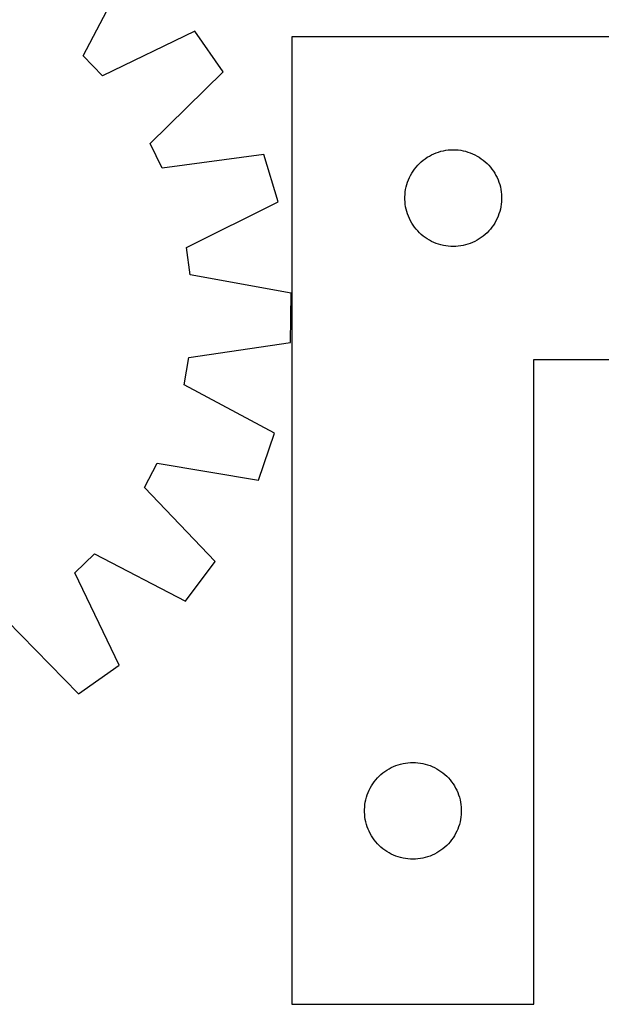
# Model space of a CAD drawing. Header units: millimetres. Extents: x 7 to 1493, y 7 to 2993.
# Tile 8 of 15: x 378 to 558, y 2131 to 2437. Entities that reach past the tile are written whole.
import ezdxf

# ---------------------------------------------------------------- set-up
doc = ezdxf.new("R2010")
doc.units = ezdxf.units.MM
doc.layers.add('CUT', color=7, linetype='CONTINUOUS', true_color=0x000000)

msp = doc.modelspace()

# ---------------------------------------------------------------- linework, layer by layer
at = {"layer": 'CUT'}
for p, q in [((397.546688, 2425.419389), (412.275337, 2453.562624)), ((432.121127, 2433.053835), (403.509249, 2419.257633)), ((440.959123, 2420.459376), (432.121127, 2433.053835)), ((462.259693, 2431.296549), (462.259693, 2131.296549)), ((712.259693, 2431.296549), (462.259693, 2431.296549)), ((403.509249, 2419.257633), (397.546688, 2425.419389)), ((418.254607, 2398.244973), (440.959123, 2420.459376)), ((422.021253, 2390.542262), (418.254607, 2398.244973)), ((453.496027, 2394.821672), (422.021253, 2390.542262)), ((458.009559, 2380.11254), (453.496027, 2394.821672)), ((503.568377, 2393.521974), (504.20925, 2393.953183)), ((504.20925, 2393.953183), (504.871472, 2394.350828)), ((504.871472, 2394.350828), (505.553286, 2394.713856)), ((505.553286, 2394.713856), (506.252885, 2395.041303)), ((506.252885, 2395.041303), (506.968412, 2395.332302)), ((506.968412, 2395.332302), (507.697971, 2395.58608)), ((507.697971, 2395.58608), (508.439627, 2395.801965)), ((508.439627, 2395.801965), (509.191412, 2395.979385)), ((509.191412, 2395.979385), (509.951335, 2396.117868)), ((509.951335, 2396.117868), (510.717378, 2396.217048)), ((510.717378, 2396.217048), (511.487512, 2396.276661)), ((511.487512, 2396.276661), (512.259693, 2396.296549)), ((512.259693, 2396.296549), (513.031875, 2396.276661)), ((513.031875, 2396.276661), (513.802008, 2396.217048)), ((513.802008, 2396.217048), (514.568052, 2396.117868)), ((514.568052, 2396.117868), (515.327974, 2395.979385)), ((515.327974, 2395.979385), (516.07976, 2395.801965)), ((516.07976, 2395.801965), (516.821416, 2395.58608)), ((516.821416, 2395.58608), (517.550975, 2395.332302)), ((517.550975, 2395.332302), (518.266502, 2395.041303)), ((518.266502, 2395.041303), (518.9661, 2394.713856)), ((518.9661, 2394.713856), (519.647914, 2394.350828)), ((519.647914, 2394.350828), (520.310136, 2393.953183)), ((520.310136, 2393.953183), (520.95101, 2393.521974)), ((500.262105, 2390.299764), (500.741487, 2390.905447)), ((500.741487, 2390.905447), (501.251413, 2391.485649)), ((501.251413, 2391.485649), (501.790531, 2392.038832)), ((501.790531, 2392.038832), (502.357412, 2392.563528)), ((502.357412, 2392.563528), (502.950551, 2393.058346)), ((502.950551, 2393.058346), (503.568377, 2393.521974)), ((520.95101, 2393.521974), (521.568836, 2393.058346)), ((521.568836, 2393.058346), (522.161975, 2392.563528)), ((522.161975, 2392.563528), (522.728856, 2392.038832)), ((522.728856, 2392.038832), (523.267974, 2391.485649)), ((523.267974, 2391.485649), (523.7779, 2390.905447)), ((523.7779, 2390.905447), (524.257282, 2390.299764)), ((498.364834, 2386.947468), (498.674159, 2387.655265)), ((498.674159, 2387.655265), (499.019511, 2388.346201)), ((499.019511, 2388.346201), (499.399974, 2389.018441)), ((499.399974, 2389.018441), (499.814538, 2389.670205)), ((499.814538, 2389.670205), (500.262105, 2390.299764)), ((524.257282, 2390.299764), (524.704849, 2389.670205)), ((524.704849, 2389.670205), (525.119413, 2389.018441)), ((525.119413, 2389.018441), (525.499875, 2388.346201)), ((525.499875, 2388.346201), (525.845227, 2387.655265)), ((525.845227, 2387.655265), (526.154553, 2386.947468)), ((497.502724, 2383.985761), (497.660728, 2384.741866)), ((497.660728, 2384.741866), (497.857445, 2385.488834)), ((497.857445, 2385.488834), (498.092355, 2386.224685)), ((498.092355, 2386.224685), (498.364834, 2386.947468)), ((526.154553, 2386.947468), (526.427032, 2386.224685)), ((526.427032, 2386.224685), (526.661941, 2385.488834)), ((526.661941, 2385.488834), (526.858659, 2384.741866)), ((526.858659, 2384.741866), (527.016663, 2383.985761)), ((497.264666, 2381.682768), (497.30443, 2382.454181)), ((497.264666, 2380.910331), (497.264666, 2381.682768)), ((497.30443, 2382.454181), (497.383853, 2383.222525)), ((497.383853, 2383.222525), (497.502724, 2383.985761)), ((527.016663, 2383.985761), (527.135533, 2383.222525)), ((527.135533, 2383.222525), (527.214956, 2382.454181)), ((527.214956, 2382.454181), (527.25472, 2381.682768)), ((527.25472, 2381.682768), (527.25472, 2380.910331)), ((429.551653, 2366.001468), (458.009559, 2380.11254)), ((497.30443, 2380.138917), (497.264666, 2380.910331)), ((497.383853, 2379.370574), (497.30443, 2380.138917)), ((497.502724, 2378.607338), (497.383853, 2379.370574)), ((497.660728, 2377.851233), (497.502724, 2378.607338)), ((527.016663, 2378.607338), (526.858659, 2377.851233)), ((527.135533, 2379.370574), (527.016663, 2378.607338)), ((527.214956, 2380.138917), (527.135533, 2379.370574)), ((527.25472, 2380.910331), (527.214956, 2380.138917)), ((497.857445, 2377.104265), (497.660728, 2377.851233)), ((498.092355, 2376.368414), (497.857445, 2377.104265)), ((498.364834, 2375.645631), (498.092355, 2376.368414)), ((498.674159, 2374.937834), (498.364834, 2375.645631)), ((526.154553, 2375.645631), (525.845227, 2374.937834)), ((526.427032, 2376.368414), (526.154553, 2375.645631)), ((526.661941, 2377.104265), (526.427032, 2376.368414)), ((526.858659, 2377.851233), (526.661941, 2377.104265)), ((499.019511, 2374.246898), (498.674159, 2374.937834)), ((499.399974, 2373.574657), (499.019511, 2374.246898)), ((499.814538, 2372.922894), (499.399974, 2373.574657)), ((500.262105, 2372.293335), (499.814538, 2372.922894)), ((524.704849, 2372.922894), (524.257282, 2372.293335)), ((525.119413, 2373.574657), (524.704849, 2372.922894)), ((525.499875, 2374.246898), (525.119413, 2373.574657)), ((525.845227, 2374.937834), (525.499875, 2374.246898)), ((500.741487, 2371.687652), (500.262105, 2372.293335)), ((501.251413, 2371.107449), (500.741487, 2371.687652)), ((501.790531, 2370.554267), (501.251413, 2371.107449)), ((502.357412, 2370.02957), (501.790531, 2370.554267)), ((502.950551, 2369.534752), (502.357412, 2370.02957)), ((503.568377, 2369.071124), (502.950551, 2369.534752)), ((521.568836, 2369.534752), (520.95101, 2369.071124)), ((522.161975, 2370.02957), (521.568836, 2369.534752)), ((522.728856, 2370.554267), (522.161975, 2370.02957)), ((523.267974, 2371.107449), (522.728856, 2370.554267)), ((523.7779, 2371.687652), (523.267974, 2371.107449)), ((524.257282, 2372.293335), (523.7779, 2371.687652)), ((504.20925, 2368.639916), (503.568377, 2369.071124)), ((504.871472, 2368.242271), (504.20925, 2368.639916)), ((505.553286, 2367.879243), (504.871472, 2368.242271)), ((506.252885, 2367.551796), (505.553286, 2367.879243)), ((506.968412, 2367.260797), (506.252885, 2367.551796)), ((507.697971, 2367.007019), (506.968412, 2367.260797)), ((508.439627, 2366.791134), (507.697971, 2367.007019)), ((509.191412, 2366.613714), (508.439627, 2366.791134)), ((509.951335, 2366.475231), (509.191412, 2366.613714)), ((510.717378, 2366.376051), (509.951335, 2366.475231)), ((511.487512, 2366.316438), (510.717378, 2366.376051)), ((512.259693, 2366.296549), (511.487512, 2366.316438)), ((513.031875, 2366.316438), (512.259693, 2366.296549)), ((513.802008, 2366.376051), (513.031875, 2366.316438)), ((514.568052, 2366.475231), (513.802008, 2366.376051)), ((515.327974, 2366.613714), (514.568052, 2366.475231)), ((516.07976, 2366.791134), (515.327974, 2366.613714)), ((516.821416, 2367.007019), (516.07976, 2366.791134)), ((517.550975, 2367.260797), (516.821416, 2367.007019)), ((518.266502, 2367.551796), (517.550975, 2367.260797)), ((518.9661, 2367.879243), (518.266502, 2367.551796)), ((519.647914, 2368.242271), (518.9661, 2367.879243)), ((520.310136, 2368.639916), (519.647914, 2368.242271)), ((520.95101, 2369.071124), (520.310136, 2368.639916)), ((430.753677, 2357.511797), (429.551653, 2366.001468)), ((462.010377, 2351.855518), (430.753677, 2357.511797)), ((461.757628, 2336.471544), (462.010377, 2351.855518)), ((430.331991, 2331.845093), (461.757628, 2336.471544)), ((428.851731, 2323.399491), (430.331991, 2331.845093)), ((537.259693, 2131.296549), (537.259693, 2331.296549)), ((537.259693, 2331.296549), (712.259693, 2331.296549)), ((456.830733, 2308.361198), (428.851731, 2323.399491)), ((451.836445, 2293.808273), (456.830733, 2308.361198)), ((416.501591, 2291.544493), (420.519236, 2299.119313)), ((420.519236, 2299.119313), (451.836445, 2293.808273)), ((438.464114, 2268.59624), (416.501591, 2291.544493)), ((394.912174, 2265.064993), (401.073929, 2271.027555)), ((401.073929, 2271.027555), (429.217164, 2256.298905)), ((429.217164, 2256.298905), (438.464114, 2268.59624)), ((408.708375, 2236.453115), (394.912174, 2265.064993)), ((373.899513, 2250.319635), (396.113916, 2227.615119)), ((396.113916, 2227.615119), (408.708375, 2236.453115)), ((492.371472, 2204.350828), (493.053286, 2204.713856)), ((493.053286, 2204.713856), (493.752885, 2205.041303)), ((493.752885, 2205.041303), (494.468412, 2205.332302)), ((494.468412, 2205.332302), (495.197971, 2205.58608)), ((495.197971, 2205.58608), (495.939627, 2205.801965)), ((495.939627, 2205.801965), (496.691412, 2205.979385)), ((496.691412, 2205.979385), (497.451335, 2206.117868)), ((497.451335, 2206.117868), (498.217378, 2206.217048)), ((498.217378, 2206.217048), (498.987512, 2206.276661)), ((498.987512, 2206.276661), (499.759693, 2206.296549)), ((499.759693, 2206.296549), (500.531875, 2206.276661)), ((500.531875, 2206.276661), (501.302008, 2206.217048)), ((501.302008, 2206.217048), (502.068052, 2206.117868)), ((502.068052, 2206.117868), (502.827974, 2205.979385)), ((502.827974, 2205.979385), (503.57976, 2205.801965)), ((503.57976, 2205.801965), (504.321416, 2205.58608)), ((504.321416, 2205.58608), (505.050975, 2205.332302)), ((505.050975, 2205.332302), (505.766502, 2205.041303)), ((505.766502, 2205.041303), (506.4661, 2204.713856)), ((506.4661, 2204.713856), (507.147914, 2204.350828)), ((488.241487, 2200.905447), (488.751413, 2201.485649)), ((488.751413, 2201.485649), (489.290531, 2202.038832)), ((489.290531, 2202.038832), (489.857412, 2202.563528)), ((489.857412, 2202.563528), (490.450551, 2203.058346)), ((490.450551, 2203.058346), (491.068377, 2203.521974)), ((491.068377, 2203.521974), (491.70925, 2203.953183)), ((491.70925, 2203.953183), (492.371472, 2204.350828)), ((507.147914, 2204.350828), (507.810136, 2203.953183)), ((507.810136, 2203.953183), (508.45101, 2203.521974)), ((508.45101, 2203.521974), (509.068836, 2203.058346)), ((509.068836, 2203.058346), (509.661975, 2202.563528)), ((509.661975, 2202.563528), (510.228856, 2202.038832)), ((510.228856, 2202.038832), (510.767974, 2201.485649)), ((510.767974, 2201.485649), (511.2779, 2200.905447)), ((486.174159, 2197.655265), (486.519511, 2198.346201)), ((486.519511, 2198.346201), (486.899974, 2199.018441)), ((486.899974, 2199.018441), (487.314538, 2199.670205)), ((487.314538, 2199.670205), (487.762105, 2200.299764)), ((487.762105, 2200.299764), (488.241487, 2200.905447)), ((511.2779, 2200.905447), (511.757282, 2200.299764)), ((511.757282, 2200.299764), (512.204849, 2199.670205)), ((512.204849, 2199.670205), (512.619413, 2199.018441)), ((512.619413, 2199.018441), (512.999875, 2198.346201)), ((512.999875, 2198.346201), (513.345227, 2197.655265)), ((485.160728, 2194.741866), (485.357445, 2195.488834)), ((485.357445, 2195.488834), (485.592355, 2196.224685)), ((485.592355, 2196.224685), (485.864834, 2196.947468)), ((485.864834, 2196.947468), (486.174159, 2197.655265)), ((513.345227, 2197.655265), (513.654553, 2196.947468)), ((513.654553, 2196.947468), (513.927032, 2196.224685)), ((513.927032, 2196.224685), (514.161941, 2195.488834)), ((514.161941, 2195.488834), (514.358659, 2194.741866)), ((484.764666, 2191.682768), (484.80443, 2192.454181)), ((484.80443, 2192.454181), (484.883853, 2193.222525)), ((484.883853, 2193.222525), (485.002724, 2193.985761)), ((485.002724, 2193.985761), (485.160728, 2194.741866)), ((514.358659, 2194.741866), (514.516663, 2193.985761)), ((514.516663, 2193.985761), (514.635533, 2193.222525)), ((514.635533, 2193.222525), (514.714956, 2192.454181)), ((514.714956, 2192.454181), (514.75472, 2191.682768)), ((484.764666, 2190.910331), (484.764666, 2191.682768)), ((484.80443, 2190.138917), (484.764666, 2190.910331)), ((484.883853, 2189.370574), (484.80443, 2190.138917)), ((485.002724, 2188.607338), (484.883853, 2189.370574)), ((514.635533, 2189.370574), (514.516663, 2188.607338)), ((514.714956, 2190.138917), (514.635533, 2189.370574)), ((514.75472, 2190.910331), (514.714956, 2190.138917)), ((514.75472, 2191.682768), (514.75472, 2190.910331)), ((485.160728, 2187.851233), (485.002724, 2188.607338)), ((485.357445, 2187.104265), (485.160728, 2187.851233)), ((485.592355, 2186.368414), (485.357445, 2187.104265)), ((485.864834, 2185.645631), (485.592355, 2186.368414)), ((513.927032, 2186.368414), (513.654553, 2185.645631)), ((514.161941, 2187.104265), (513.927032, 2186.368414)), ((514.358659, 2187.851233), (514.161941, 2187.104265)), ((514.516663, 2188.607338), (514.358659, 2187.851233)), ((486.174159, 2184.937834), (485.864834, 2185.645631)), ((486.519511, 2184.246898), (486.174159, 2184.937834)), ((486.899974, 2183.574657), (486.519511, 2184.246898)), ((487.314538, 2182.922894), (486.899974, 2183.574657)), ((512.619413, 2183.574657), (512.204849, 2182.922894)), ((512.999875, 2184.246898), (512.619413, 2183.574657)), ((513.345227, 2184.937834), (512.999875, 2184.246898)), ((513.654553, 2185.645631), (513.345227, 2184.937834)), ((487.762105, 2182.293335), (487.314538, 2182.922894)), ((488.241487, 2181.687652), (487.762105, 2182.293335)), ((488.751413, 2181.107449), (488.241487, 2181.687652)), ((489.290531, 2180.554267), (488.751413, 2181.107449)), ((489.857412, 2180.02957), (489.290531, 2180.554267)), ((490.450551, 2179.534752), (489.857412, 2180.02957)), ((509.661975, 2180.02957), (509.068836, 2179.534752)), ((510.228856, 2180.554267), (509.661975, 2180.02957)), ((510.767974, 2181.107449), (510.228856, 2180.554267)), ((511.2779, 2181.687652), (510.767974, 2181.107449)), ((511.757282, 2182.293335), (511.2779, 2181.687652)), ((512.204849, 2182.922894), (511.757282, 2182.293335)), ((491.068377, 2179.071124), (490.450551, 2179.534752)), ((491.70925, 2178.639916), (491.068377, 2179.071124)), ((492.371472, 2178.242271), (491.70925, 2178.639916)), ((493.053286, 2177.879243), (492.371472, 2178.242271)), ((493.752885, 2177.551796), (493.053286, 2177.879243)), ((494.468412, 2177.260797), (493.752885, 2177.551796)), ((495.197971, 2177.007019), (494.468412, 2177.260797)), ((495.939627, 2176.791134), (495.197971, 2177.007019)), ((504.321416, 2177.007019), (503.57976, 2176.791134)), ((505.050975, 2177.260797), (504.321416, 2177.007019)), ((505.766502, 2177.551796), (505.050975, 2177.260797)), ((506.4661, 2177.879243), (505.766502, 2177.551796)), ((507.147914, 2178.242271), (506.4661, 2177.879243)), ((507.810136, 2178.639916), (507.147914, 2178.242271)), ((508.45101, 2179.071124), (507.810136, 2178.639916)), ((509.068836, 2179.534752), (508.45101, 2179.071124)), ((496.691412, 2176.613714), (495.939627, 2176.791134)), ((497.451335, 2176.475231), (496.691412, 2176.613714)), ((498.217378, 2176.376051), (497.451335, 2176.475231)), ((498.987512, 2176.316438), (498.217378, 2176.376051)), ((499.759693, 2176.296549), (498.987512, 2176.316438)), ((500.531875, 2176.316438), (499.759693, 2176.296549)), ((501.302008, 2176.376051), (500.531875, 2176.316438)), ((502.068052, 2176.475231), (501.302008, 2176.376051)), ((502.827974, 2176.613714), (502.068052, 2176.475231)), ((503.57976, 2176.791134), (502.827974, 2176.613714)), ((462.259693, 2131.296549), (537.259693, 2131.296549))]:
    msp.add_line(p, q, dxfattribs=at)

doc.saveas('drawing.dxf')
